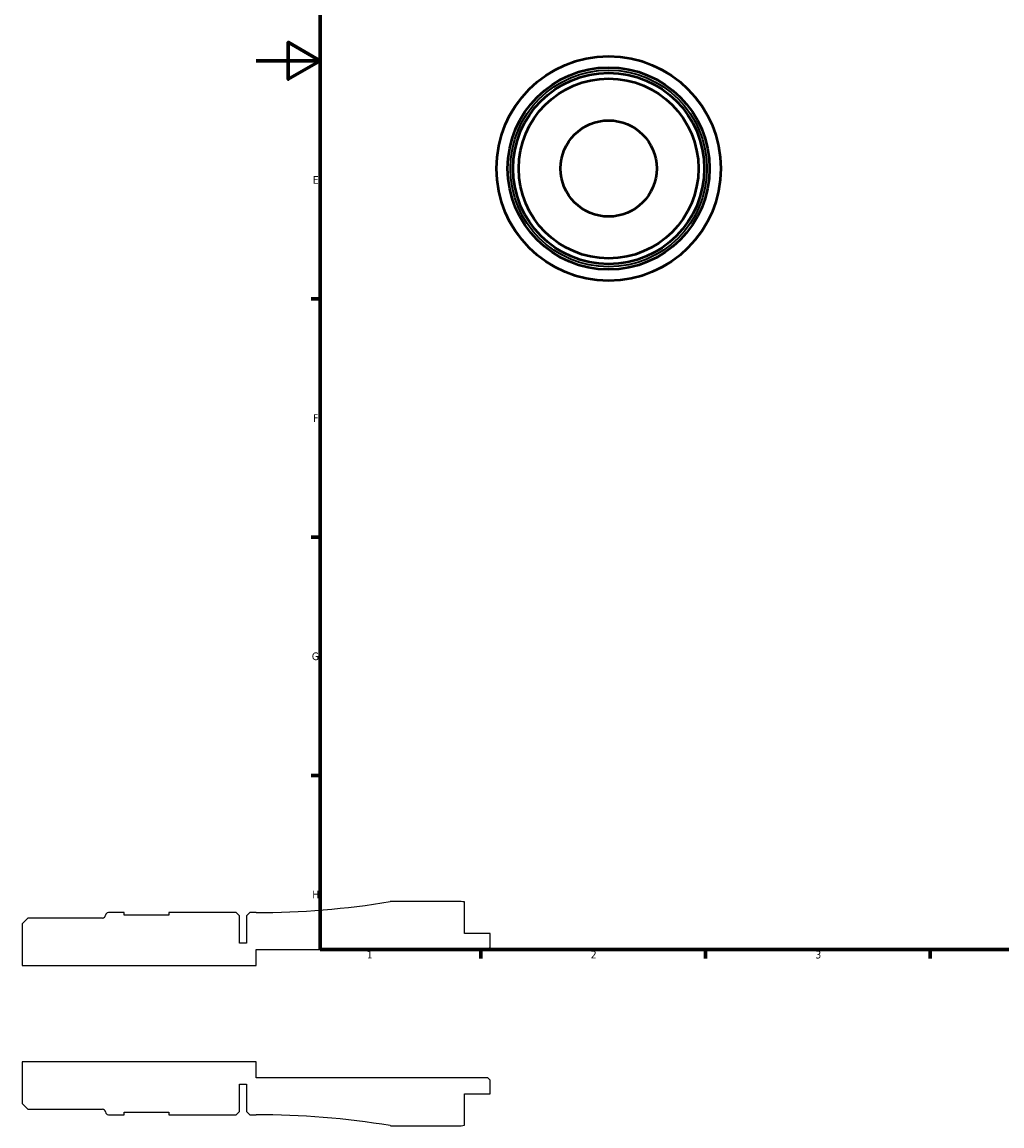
# Model space of a CAD drawing. Header units: millimetres. Extents: x -73 to 905, y -35 to 594.
# Tile 1 of 5: x -73 to 233, y -35 to 309. Entities that reach past the tile are written whole.
import ezdxf

# ---------------------------------------------------------------- set-up
doc = ezdxf.new("R2010")
doc.units = ezdxf.units.MM
for name, color, linetype, lineweight in [('Border (ANSI)', 7, 'Continuous', 70), ('Visible (ANSI)', 7, 'Continuous', 50), ('Visible Narrow (ANSI)', 7, 'Continuous', 35)]:
    doc.layers.add(name, color=color, linetype=linetype, lineweight=lineweight)
doc.styles.add('Note Text (ANSI)', font='tahoma.ttf')

# ---------------------------------------------------------------- blocks, each defined once
blk = doc.blocks.new('Borders Default Border')
at = {"layer": 'Border (ANSI)'}
for p, q in [((20, 222.75), (17.2, 222.75)), ((20, 148.5), (17.2, 148.5)), ((20, 74.25), (17.2, 74.25)), ((70.08, 20), (70.08, 17.2)), ((140.17, 20), (140.17, 17.2)), ((210.25, 20), (210.25, 17.2))]:
    blk.add_line(p, q, dxfattribs=at)
at = {"layer": 'Border (ANSI)', "flags": 128}
for points in [[(20, 20), (20, 574), (821, 574), (821, 20), (20, 20)], [(0, 297), (20, 297), (10, 302.77), (10, 291.23), (20, 297)]]:
    blk.add_lwpolyline(points, dxfattribs=at)
at = {"layer": 'Border (ANSI)', "color": 5, "true_color": 0x0000ff, "char_height": 2.4, "attachment_point": 7, "style": 'Note Text (ANSI)'}
for s, insert in [('E', (17.71, 258.68)), ('F', (17.78, 184.43)), ('G', (17.4, 110.13)), ('H', (17.53, 35.93)), ('1', (34.5, 17.2)), ('2', (104.4, 17.2)), ('3', (174.46, 17.15))]:
    blk.add_mtext(s, dxfattribs=dict(at, insert=insert))

msp = doc.modelspace()

# ---------------------------------------------------------------- linework, layer by layer
for p, q in [((62.9988, 35), (42.9135, 35)), ((64.9988, 25), (64.9988, 34.798)), ((-41.1762, 31.5), (-46.0762, 31.5)), ((-41.1762, 30.7), (-41.1762, 31.5)), ((-6.1912, 31.5), (-27.1762, 31.5)), ((-27.1762, 31.5), (-27.1762, 30.7)), ((-5.1912, 30.5), (-6.1912, 31.5)), ((-2.0012, 31.5), (-3.0012, 30.5)), ((-0.0012, 31.5), (-2.0012, 31.5)), ((-71.2128, 29.807), (-73.0012, 28.0186)), ((-73.0012, 28.0186), (-73.0012, 15)), ((-47.9196, 29.807), (-71.2128, 29.807)), ((-27.1762, 30.7), (-41.1762, 30.7)), ((-5.1912, 22), (-5.1912, 30.5)), ((-3.0012, 30.5), (-3.0012, 22)), ((72.9988, 25), (64.9988, 25)), ((72.9988, 20.7), (72.9988, 25)), ((-3.0012, 22), (-5.1912, 22)), ((72.2988, 20), (72.9988, 20.7)), ((-0.0012, 15), (-0.0012, 20)), ((-0.0012, 20), (72.2988, 20)), ((-73.0012, 15), (-0.0012, 15)), ((-0.0012, -15), (-73.0012, -15)), ((-73.0012, -15), (-73.0012, -28.0186)), ((-0.0012, -20), (-0.0012, -15)), ((72.2988, -20), (-0.0012, -20)), ((72.9988, -20.7), (72.2988, -20)), ((-5.1912, -30.5), (-5.1912, -22)), ((-5.1912, -22), (-3.0012, -22)), ((-3.0012, -22), (-3.0012, -30.5)), ((72.9988, -25), (72.9988, -20.7)), ((64.9988, -34.798), (64.9988, -25)), ((64.9988, -25), (72.9988, -25)), ((-73.0012, -28.0186), (-71.2128, -29.807)), ((-71.2128, -29.807), (-47.9196, -29.807)), ((-41.1762, -31.5), (-41.1762, -30.7)), ((-41.1762, -30.7), (-27.1762, -30.7)), ((-27.1762, -30.7), (-27.1762, -31.5)), ((-6.1912, -31.5), (-5.1912, -30.5)), ((-3.0012, -30.5), (-2.0012, -31.5)), ((-46.0762, -31.5), (-41.1762, -31.5)), ((-27.1762, -31.5), (-6.1912, -31.5)), ((-2.0012, -31.5), (-0.0012, -31.5)), ((42.9135, -35), (62.9988, -35))]:
    msp.add_line(p, q)
for centre, major_axis, start_param, end_param in [((-0.0012, 289.3465), (-254.439, -41.7805), 1.40804246, 1.57079633), ((42.9135, 28), (-7, 0), 4.71238898, 4.87514285), ((62.9988, 25), (-9.798, 2), 4.71238898, 4.9137469), ((-46.0762, 30.575), (-0.925, 0), 4.71238898, 6.19821824), ((-47.9196, 30.732), (-0.0785, -0.9217), 0.08496706, 1.57079633), ((-47.9196, -30.732), (0.925, 0), 0.08496706, 1.57079633), ((-46.0762, -30.575), (0.0785, -0.9217), 4.71238898, 6.19821824), ((-0.0012, -289.3465), (257.8465, 0), 1.40804246, 1.57079633), ((42.9135, -28), (6.9075, -1.1343), 4.71238898, 4.87514285), ((62.9988, -25), (10, 0), 4.71238898, 4.9137469)]:
    msp.add_ellipse(centre, major_axis=major_axis, ratio=1, start_param=start_param, end_param=end_param)
at = {"layer": 'Visible (ANSI)'}
for radius in [35, 31.5, 29.807, 28.0186, 15]:
    msp.add_circle((109.9585, 263.4274), radius, dxfattribs=at)
at = {"layer": 'Visible Narrow (ANSI)'}
for radius in [34.9075, 30.6535]:
    msp.add_circle((109.9585, 263.4274), radius, dxfattribs=at)

# ---------------------------------------------------------------- block references
msp.add_blockref('Borders Default Border', (0, 0))

doc.saveas('drawing.dxf')
